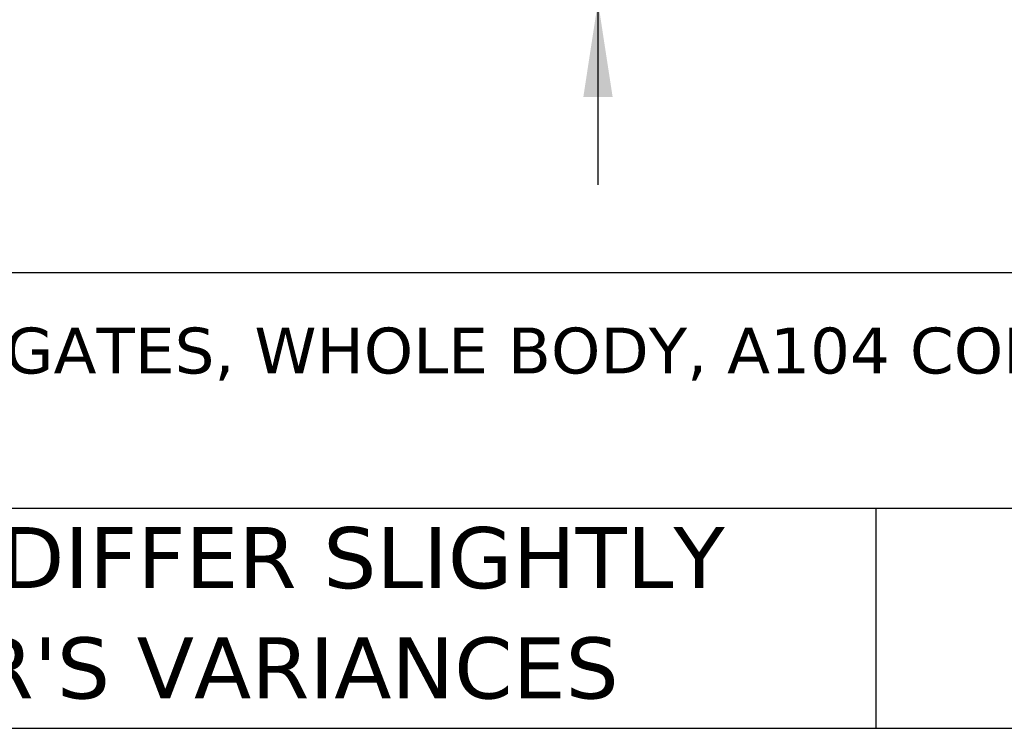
# Model space of a CAD drawing. Header units: millimetres. Extents: x 25 to 1092, y 25 to 838.
# Tile 5 of 81: x 364 to 500, y 25 to 124. Entities that reach past the tile are written whole.
import ezdxf

# ---------------------------------------------------------------- set-up
doc = ezdxf.new("R2010")
doc.units = ezdxf.units.MM
doc.header["$LTSCALE"] = 4
doc.linetypes.add('SLD-Solid', pattern=[0])
doc.layers.add('DIMENSIONS', color=140, linetype='SLD-Solid', lineweight=25)
doc.layers.add('TEXT', color=140, linetype='SLD-Solid', lineweight=25)
doc.styles.add('SLDTEXTSTYLE0', font='VERDANA.TTF')
doc.dimstyles.new('SLDDIMSTYLE6', dxfattribs={"dimtxt": 8.632031, "dimasz": 13.208, "dimexe": 0, "dimexo": 0.0625, "dimgap": 2.158008, "dimtad": 0, "dimtih": 1, "dimtoh": 1, "dimlfac": 0.75, "dimrnd": 1e-09, "dimzin": 4, "dimdsep": 46, "dimtxsty": 'SLDTEXTSTYLE0', "dimsah": 1, "dimcen": 0.09, "dimadec": 0, "dimazin": 1, "dimtfac": 1, "dimtmove": 0, "dimatfit": 0, "dimfxl": 0, "dimfrac": 2, "dimtolj": 1, "dimtzin": 12, "dimarcsym": 0})

# ---------------------------------------------------------------- blocks, each defined once
blk = doc.blocks.new('SW_NOTE_0')
at = {"layer": 'TEXT', "color": 0, "insert": (0, 8.07), "char_height": 6.35, "attachment_point": 1, "style": 'SLDTEXTSTYLE0'}
blk.add_mtext('IDEM SKORPION SERIES TRAPPED KEY INTERLOCK SYSTEM, ROTARY KEY, 3 GATES, WHOLE BODY, A104 CODED, DIE-CAST ALUMINUM ', dxfattribs=at)
blk = doc.blocks.new('SW_NOTE_0_3')
at = {"layer": 'TEXT', "color": 0, "char_height": 8.4667, "attachment_point": 1, "style": 'SLDTEXTSTYLE0'}
for s, insert in [('PART DIMENSIONS MAY DIFFER SLIGHTLY ', (0, 10.75)), ("DUE TO MANUFACTURER'S VARIANCES", (0, -4.54))]:
    blk.add_mtext(s, dxfattribs=dict(at, insert=insert))
blk = doc.blocks.new('_D_29')
at = {"layer": 'DIMENSIONS'}
for p, q in [((448.61, 186.75), (444.06, 186.75)), ((444.06, 186.75), (444.06, 154.12)), ((464.17, 186.75), (461.27, 186.75)), ((461.27, 186.75), (461.27, 173.03)), ((489.82, 186.75), (492.72, 186.75)), ((492.72, 186.75), (492.72, 173.03)), ((461.27, 173.03), (464.17, 173.03)), ((492.72, 173.03), (489.82, 173.03)), ((428.13, 154.12), (431.36, 154.12)), ((444.06, 126.12), (444.06, 100.72))]:
    blk.add_line(p, q, dxfattribs=at)
for points in [[(444.06, 154.12), (446.09, 167.33), (442.03, 167.33)], [(444.06, 126.12), (442.03, 112.91), (446.09, 112.91)]]:
    blk.add_solid(points, dxfattribs=at)
at = {"layer": 'DIMENSIONS', "char_height": 8.467, "attachment_point": 1, "style": 'SLDTEXTSTYLE0'}
for s, insert in [('21.0', (464.17, 199.44)), ('0.83', (464.17, 183.78))]:
    blk.add_mtext(s, dxfattribs=dict(at, insert=insert))

msp = doc.modelspace()

# ---------------------------------------------------------------- linework, layer by layer
at = {"layer": 'TEXT'}
for p, q in [((1092.2, 88.504), (25.4, 88.504)), ((1092.2, 55.88), (25.4, 55.88)), ((482.586, 55.88), (482.586, 25.4)), ((25.4, 25.4), (1092.2, 25.4))]:
    msp.add_line(p, q, dxfattribs=at)

# ---------------------------------------------------------------- block references
for name, p in [('SW_NOTE_0', (31.863, 72.863)), ('SW_NOTE_0_3', (220.477, 42.542))]:
    msp.add_blockref(name, p, dxfattribs=at)

# ---------------------------------------------------------------- dimensions: what is measured, and where the dimension line sits
at = {"layer": 'DIMENSIONS'}
dim = msp.add_linear_dim(base=(444.06, 126.122), p1=(449.207, 154.122), p2=(454.541, 126.122), angle=90, dimstyle='SLDDIMSTYLE6', dxfattribs=at)
dim.commit()
dim.dimension.update_dxf_attribs({"geometry": '_D_29', "text_midpoint": (444.06, 186.75), "dimtype": 160})

doc.saveas('drawing.dxf')
